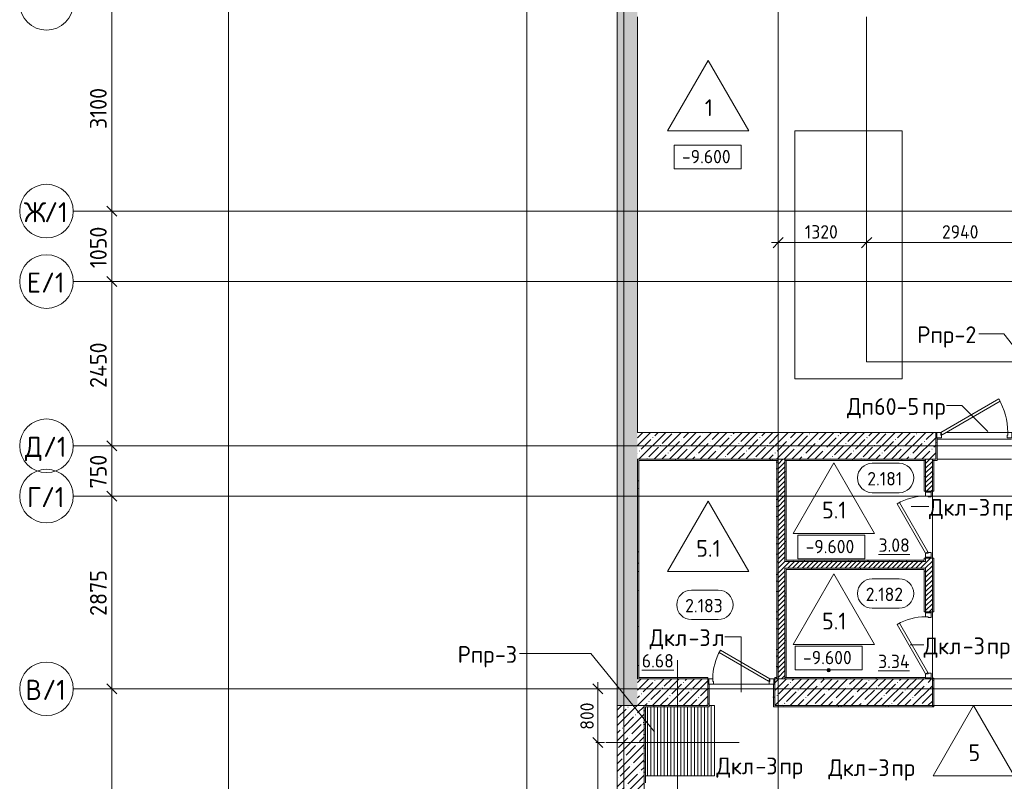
# Model space of a CAD drawing. Header units: millimetres. Extents: x -4136 to 63268, y -10605 to 130973.
# Tile 15 of 47: x -3114 to 11573, y 40096 to 51456. Entities that reach past the tile are written whole.
import ezdxf

# ---------------------------------------------------------------- set-up
doc = ezdxf.new("R2010")
doc.units = ezdxf.units.MM
doc.linetypes.add('4_ Штрихпунктир_ 10 х 2 мм', pattern=[14, 10, -2, 0, -2])
doc.linetypes.add('4_ Штрихпунктир_ 5 х 2 мм', pattern=[9, 5, -2, 0, -2])
for name, color, linetype, lineweight in [('A-ANNO-DIMS', 7, 'Continuous', 5), ('A-ANNO-DIMS-100', 7, 'Continuous', 5), ('A-AREA-IDEN', 7, 'Continuous', 5), ('A-DETL', 7, 'Continuous', 25), ('A-DOOR', 7, 'Continuous', 13), ('A-DOOR-FRAM', 7, 'Continuous', 13), ('A-DOOR-IDEN', 7, 'Continuous', 5), ('A-DOOR-OPNG', 7, 'Continuous', 13), ('A-FLOR', 7, 'Continuous', 13), ('A-FLOR-IDEN', 7, 'Continuous', 5), ('A-WALL', 7, 'Continuous', 13), ('A-WALL-PATT', 7, 'Continuous', 13), ('C-PRKG', 7, 'Continuous', 13), ('G-ANNO-DIMS', 7, 'Continuous', 5), ('I-WALL', 7, 'Continuous', 13), ('M-EQPM', 7, 'Continuous', 13), ('M-EQPM-IDEN', 7, 'Continuous', 5), ('S-GRID', 7, 'Continuous', 5), ('S-GRID-IDEN', 7, 'Continuous', 5)]:
    doc.layers.add(name, color=color, linetype=linetype, lineweight=lineweight)
doc.styles.add('GOST Common_1', font='GOST_Common.ttf', dxfattribs={"height": 300})
doc.styles.add('GOST Common_2', font='GOST_Common.ttf', dxfattribs={"height": 250})
doc.styles.add('GOST Common_3', font='GOST_Common.ttf', dxfattribs={"height": 200})
doc.dimstyles.new('2_5_мм', dxfattribs={"dimscale": 304.8, "dimtxt": 251.428749, "dimasz": 0.492126, "dimexe": 0.492126, "dimexo": 0.492126, "dimgap": 0, "dimtad": 1, "dimdec": 5, "dimrnd": 1e-05, "dimdsep": 46, "dimtxsty": 'GOST Common_2', "dimblk1": 'OBLIQUE', "dimblk2": 'OBLIQUE', "dimsah": 1, "dimcen": 0.09, "dimdle": 0.492126, "dimadec": 5, "dimazin": 2, "dimtfac": 1, "dimtdec": 4, "dimtix": 1, "dimtmove": 0, "dimatfit": 3, "dimfxl": 1, "dimtvp": 1, "dimtolj": 1, "dimtzin": 0, "dimarcsym": 2})
doc.dimstyles.new('2_мм', dxfattribs={"dimscale": 304.8, "dimtxt": 201.142999, "dimasz": 0.492126, "dimexe": 0.328084, "dimexo": 0.492126, "dimgap": 0, "dimtad": 1, "dimdec": 0, "dimdsep": 46, "dimtxsty": 'GOST Common_3', "dimblk1": 'OBLIQUE', "dimblk2": 'OBLIQUE', "dimsah": 1, "dimcen": 0.09, "dimdle": 0.328084, "dimadec": 5, "dimazin": 2, "dimtfac": 1, "dimtdec": 4, "dimtix": 1, "dimtmove": 0, "dimatfit": 3, "dimfxl": 1, "dimtvp": 1, "dimtolj": 1, "dimtzin": 0, "dimarcsym": 2})
doc.dimstyles.new('2_мм_1', dxfattribs={"dimscale": 304.8, "dimtxt": 201.142999, "dimasz": 0.492126, "dimexe": 0.328084, "dimexo": 0.492126, "dimgap": 0, "dimtad": 1, "dimdec": 0, "dimdsep": 46, "dimtxsty": 'GOST Common_3', "dimblk1": 'OBLIQUE', "dimblk2": 'OBLIQUE', "dimsah": 1, "dimcen": 0.09, "dimdle": 0.328084, "dimadec": 5, "dimazin": 2, "dimtfac": 1, "dimtdec": 4, "dimtix": 1, "dimtmove": 1, "dimatfit": 3, "dimfxl": 1, "dimtvp": 1, "dimtolj": 1, "dimtzin": 0, "dimarcsym": 2})
pattern_1 = [(0, (0, 0), (203.2, 50.8), [3.353, -149.047, 3.353, -149.047, -812.8]), (0, (0, 0), (203.2, 50.8), [-304.8, 3.353, -301.447, 3.353, -149.047, -355.6]), (0, (0, 0), (203.2, 50.8), [-762, 3.353, -98.247, 3.353, -250.647]), (120, (76.2, 25.4), (-145.59409, 150.57636), [3.353, -149.047, 3.353, -149.047, -812.8]), (120, (76.2, 25.4), (-145.59409, 150.57636), [-304.8, 3.353, -301.447, 3.353, -149.047, -355.6]), (120, (76.2, 25.4), (-145.59409, 150.57636), [-762, 3.353, -98.247, 3.353, -250.647]), (240, (101.6, 127), (-57.60591, -201.37636), [3.353, -149.047, 3.353, -149.047, -812.8]), (240, (101.6, 127), (-57.60591, -201.37636), [-304.8, 3.353, -301.447, 3.353, -149.047, -355.6]), (240, (101.6, 127), (-57.60591, -201.37636), [-762, 3.353, -98.247, 3.353, -250.647])]
pattern_2 = [(45, (0, 0), (-35.35534, 35.35534), [])]
pattern_3 = [(45, (0, 0), (-114.04925, 114.04925), []), (45, (114.05, 0), (-114.04925, 114.04925), [201.612, -40.322, 3.353, -36.97])]

# ---------------------------------------------------------------- blocks, each defined once
blk = doc.blocks.new('Наметкина 10_РД_АР_П_Отделка_R21_rvt-1--02_Подвал_МП_часть А')
at = {"layer": 'A-WALL-PATT', "lineweight": 5}
h = blk.add_hatch(dxfattribs=at)
h.set_pattern_fill('FP_16', color=256, style=0, pattern_type=2)
h.set_pattern_definition(pattern_1)
h.paths.add_polyline_path([(10550, 44900), (10570, 44900), (10570, 45220), (10550, 45220), (10550, 45201)])
h = blk.add_hatch(dxfattribs=at)
h.set_pattern_fill('FP_16', color=256, style=0, pattern_type=2)
h.set_pattern_definition(pattern_1)
h.paths.add_polyline_path([(8200, 44880), (8200, 44900), (6100, 44900), (6100, 44880), (6263, 44880)])
h = blk.add_hatch(dxfattribs=at)
h.set_pattern_fill('FP_16', color=256, style=0, pattern_type=2)
h.set_pattern_definition(pattern_1)
h.paths.add_polyline_path([(6120, 41625), (6120, 44880), (6100, 44880), (6100, 41625)])
h = blk.add_hatch(dxfattribs=at)
h.set_pattern_fill('FP_16', color=256, style=0, pattern_type=2)
h.set_pattern_definition(pattern_1)
h.paths.add_polyline_path([(8200, 41625), (8200, 44880), (8180, 44880), (8180, 41625)])
h = blk.add_hatch(dxfattribs=at)
h.set_pattern_fill('FP_16', color=256, style=0, pattern_type=2)
h.set_pattern_definition(pattern_1)
h.paths.add_polyline_path([(8300, 44880), (10400, 44880), (10400, 44900), (8300, 44900)])
h = blk.add_hatch(dxfattribs=at)
h.set_pattern_fill('FP_16', color=256, style=0, pattern_type=2)
h.set_pattern_definition(pattern_1)
h.paths.add_polyline_path([(8320, 43375), (8320, 44880), (8300, 44880), (8300, 43375)])
h = blk.add_hatch(dxfattribs=at)
h.set_pattern_fill('FP_16', color=256, style=0, pattern_type=2)
h.set_pattern_definition(pattern_1)
h.paths.add_polyline_path([(10400, 43375), (10400, 43425), (10380, 43425), (10380, 43375)])
h.paths.add_polyline_path([(10380, 44425), (10400, 44425), (10400, 44880), (10380, 44880)])
h = blk.add_hatch(dxfattribs=at)
h.set_pattern_fill('FP_16', color=256, style=0, pattern_type=2)
h.set_pattern_definition(pattern_1)
h.paths.add_polyline_path([(10500, 42625), (10520, 42625), (10520, 43425), (10500, 43425)])
h.paths.add_polyline_path([(10500, 44425), (10520, 44425), (10520, 44880), (10500, 44880)])
h = blk.add_hatch(dxfattribs=at)
h.set_pattern_fill('FP_16', color=256, style=0, pattern_type=2)
h.set_pattern_definition(pattern_1)
h.paths.add_polyline_path([(10380, 43375), (10380, 43395), (8320, 43395), (8320, 43375), (9703, 43375)])
h = blk.add_hatch(dxfattribs=at)
h.set_pattern_fill('FP_16', color=256, style=0, pattern_type=2)
h.set_pattern_definition(pattern_1)
h.paths.add_polyline_path([(8300, 41645), (8320, 41645), (8320, 43275), (8300, 43275), (8300, 42144)])
h = blk.add_hatch(dxfattribs=at)
h.set_pattern_fill('FP_16', color=256, style=0, pattern_type=2)
h.set_pattern_definition(pattern_1)
h.paths.add_polyline_path([(10380, 43255), (10400, 43255), (10400, 43275), (8320, 43275), (8320, 43255), (9703, 43255)])
h = blk.add_hatch(dxfattribs=at)
h.set_pattern_fill('FP_16', color=256, style=0, pattern_type=2)
h.set_pattern_definition(pattern_1)
h.paths.add_polyline_path([(10400, 42625), (10400, 43255), (10380, 43255), (10380, 42625)])
h = blk.add_hatch(dxfattribs=at)
h.set_pattern_fill('FP_16', color=256, style=0, pattern_type=2)
h.set_pattern_definition(pattern_1)
h.paths.add_polyline_path([(7150, 41625), (7150, 41645), (6120, 41645), (6120, 41625), (6263, 41625)])
h = blk.add_hatch(dxfattribs=at)
h.set_pattern_fill('FP_16', color=256, style=0, pattern_type=2)
h.set_pattern_definition(pattern_1)
h.paths.add_polyline_path([(9703, 41625), (10400, 41625), (10400, 41645), (8300, 41645), (8300, 41625)])
h.paths.add_polyline_path([(8180, 41625), (8180, 41645), (8150, 41645), (8150, 41625)])
h = blk.add_hatch(dxfattribs=at)
h.set_pattern_fill('FP_16', color=256, style=0, pattern_type=2)
h.set_pattern_definition(pattern_1)
h.paths.add_polyline_path([(10520, 41205), (10520, 41635), (10500, 41635), (10500, 41205)])
h = blk.add_hatch(dxfattribs=at)
h.set_pattern_fill('FP_16', color=256, style=0, pattern_type=2)
h.set_pattern_definition(pattern_1)
h.paths.add_polyline_path([(7150, 41225), (7170, 41225), (7170, 41545), (7150, 41545), (7150, 41535)])
h = blk.add_hatch(dxfattribs=at)
h.set_pattern_fill('FP_16', color=256, style=0, pattern_type=2)
h.set_pattern_definition(pattern_1)
h.paths.add_polyline_path([(8135, 41225), (8150, 41225), (8150, 41545), (8130, 41545), (8130, 41225)])
h = blk.add_hatch(dxfattribs=at)
h.set_pattern_fill('FP_16', color=256, style=0, pattern_type=2)
h.set_pattern_definition(pattern_1)
h.paths.add_polyline_path([(10500, 41205), (10500, 41225), (8130, 41225), (8130, 41205), (9703, 41205)])
h.paths.add_polyline_path([(6220, 41205), (7170, 41205), (7170, 41225), (6200, 41225), (6200, 41205)])
h = blk.add_hatch(dxfattribs=at)
h.set_pattern_fill('FP_16', color=256, style=0, pattern_type=2)
h.set_pattern_definition(pattern_1)
h.paths.add_polyline_path([(6220, 40075), (6220, 41205), (6200, 41205), (6200, 40075)])
at = {"layer": 'A-WALL'}
for p, q in [((10550, 45220), (10550, 44900)), ((10565, 45220), (10550, 45220)), ((10570, 44900), (10570, 45220)), ((8200, 44900), (6100, 44900)), ((6100, 44900), (6100, 44880)), ((6100, 44880), (6100, 41625)), ((6120, 44880), (8200, 44880)), ((6120, 41645), (6120, 44880)), ((8200, 44880), (8180, 44880)), ((8180, 44880), (8180, 41645)), ((8200, 44880), (8200, 44900)), ((8200, 41625), (8200, 44880)), ((10400, 44900), (8300, 44900)), ((8300, 44900), (8300, 44880)), ((8300, 44880), (8300, 43375)), ((8320, 44880), (8300, 44880)), ((8300, 44880), (10400, 44880)), ((8320, 43395), (8320, 44880)), ((10400, 44880), (10380, 44880)), ((10380, 44880), (10380, 44425)), ((10400, 44880), (10400, 44900)), ((10400, 44425), (10400, 44880)), ((10550, 44900), (10500, 44900)), ((10500, 44900), (10500, 44880)), ((10500, 44880), (10500, 44425)), ((10520, 44880), (10500, 44880)), ((10500, 44880), (10570, 44880)), ((10520, 44425), (10520, 44880)), ((10570, 44880), (10570, 44900)), ((10380, 44425), (10400, 44425)), ((10500, 44425), (10520, 44425)), ((8300, 43375), (8320, 43375)), ((10380, 43395), (8320, 43395)), ((8320, 43375), (10380, 43375)), ((10400, 43425), (10380, 43425)), ((10380, 43425), (10380, 43395)), ((10380, 43375), (10400, 43375)), ((10400, 43375), (10400, 43425)), ((10500, 43425), (10500, 42625)), ((10520, 43425), (10500, 43425)), ((10520, 42625), (10520, 43425)), ((8300, 43275), (8300, 41645)), ((8320, 43275), (8300, 43275)), ((10400, 43275), (8320, 43275)), ((8320, 43255), (10380, 43255)), ((8320, 41645), (8320, 43255)), ((10380, 43255), (10380, 42625)), ((10400, 43255), (10400, 43275)), ((10400, 42625), (10400, 43255)), ((10380, 42625), (10400, 42625)), ((10500, 42625), (10520, 42625)), ((6100, 41625), (6120, 41625)), ((7150, 41645), (6120, 41645)), ((6120, 41625), (7150, 41625)), ((7150, 41625), (7150, 41645)), ((8180, 41645), (8150, 41645)), ((8150, 41645), (8150, 41625)), ((8150, 41625), (8180, 41625)), ((8180, 41625), (8200, 41625)), ((8300, 41645), (8320, 41645)), ((10400, 41645), (8300, 41645)), ((8300, 41645), (8300, 41625)), ((8300, 41625), (10400, 41625)), ((10400, 41625), (10400, 41640)), ((10500, 41635), (10500, 41205)), ((10520, 41635), (10500, 41635)), ((10520, 41205), (10520, 41635)), ((7150, 41545), (7150, 41225)), ((7165, 41545), (7150, 41545)), ((7170, 41225), (7170, 41545)), ((8130, 41545), (8130, 41225)), ((8150, 41545), (8135, 41545)), ((8150, 41225), (8150, 41545)), ((7150, 41225), (6200, 41225)), ((6200, 41225), (6200, 41205)), ((6200, 41205), (6200, 40075)), ((6220, 40075), (6220, 41205)), ((6220, 41205), (7170, 41205)), ((7170, 41205), (7170, 41225)), ((8130, 41225), (8130, 41205)), ((8130, 41205), (10500, 41205)), ((10500, 41225), (8150, 41225)), ((10500, 41205), (10500, 41225)), ((10500, 41205), (10520, 41205))]:
    blk.add_line(p, q, dxfattribs=at)
at = {"layer": 'A-WALL', "lineweight": 25}
blk.add_line((8180, 41625), (8180, 41645), dxfattribs=at)
blk = doc.blocks.new('АР_Дверь однопольная - 1000х2100h_850__Кладовая-4627048--02_Подвал_МП_часть А')
at = {"layer": 'A-DOOR'}
for p, q in [((311, 475), (-425, 50)), ((331, 440), (311, 475)), ((-405, 15), (331, 440)), ((-425, 50), (-405, 15))]:
    blk.add_line(p, q, dxfattribs=at)
at = {"layer": 'A-DOOR', "lineweight": 5}
blk.add_arc((-425, 50), 850, 360, 30, dxfattribs=at)
at = {"layer": 'A-DOOR-FRAM'}
for p, q in [((-485, 50), (-500, 50)), ((-425, 50), (-485, 50)), ((-485, 50), (-485, -30)), ((-425, 10), (-425, 50)), ((-415, 10), (-425, 10)), ((-415, -30), (-415, 10)), ((425, 10), (415, 10)), ((415, 10), (415, -30)), ((485, 50), (425, 50)), ((425, 50), (425, 10)), ((485, -30), (485, 50)), ((485, 50), (500, 50)), ((-485, -30), (-500, -30)), ((-485, -30), (-415, -30)), ((415, -30), (485, -30)), ((485, -30), (500, -30))]:
    blk.add_line(p, q, dxfattribs=at)
blk = doc.blocks.new('АР_Дверь однопольная - 1000х2100h_850__Кладовая-4711757--02_Подвал_МП_часть А')
at = {"layer": 'A-DOOR'}
for p, q in [((311, 475), (-425, 50)), ((331, 440), (311, 475)), ((-405, 15), (331, 440)), ((-425, 50), (-405, 15))]:
    blk.add_line(p, q, dxfattribs=at)
at = {"layer": 'A-DOOR', "lineweight": 5}
blk.add_arc((-425, 50), 850, 360, 30, dxfattribs=at)
at = {"layer": 'A-DOOR-FRAM'}
for p, q in [((-485, 50), (-500, 50)), ((-425, 50), (-485, 50)), ((-485, 50), (-485, -30)), ((-425, 10), (-425, 50)), ((-415, 10), (-425, 10)), ((-415, -30), (-415, 10)), ((425, 10), (415, 10)), ((415, 10), (415, -30)), ((485, 50), (425, 50)), ((425, 50), (425, 10)), ((485, -30), (485, 50)), ((485, 50), (500, 50)), ((-485, -30), (-500, -30)), ((-485, -30), (-415, -30)), ((415, -30), (485, -30)), ((485, -30), (500, -30))]:
    blk.add_line(p, q, dxfattribs=at)
blk = doc.blocks.new('КР-Проем - Настраиваемый-1819065--02_Подвал_МП_часть А')
at = {"layer": 'A-DOOR-OPNG'}
for p, q in [((-625, 200), (625, 200)), ((-625, -200), (625, -200))]:
    blk.add_line(p, q, dxfattribs=at)
blk = doc.blocks.new('АР_Машиноместо - 4900x2400_М__5300х2500_-V14--02_Подвал_МП_часть А')
at = {"layer": 'C-PRKG'}
for p, q in [((450, -800), (450, -4500)), ((450, -800), (2050, -800)), ((2050, -800), (2050, -4500)), ((450, -4500), (2050, -4500))]:
    blk.add_line(p, q, dxfattribs=at)
blk = doc.blocks.new('АР_Приямок - ПР-3_1050х1050 х50-2656928--02_Подвал_МП_часть А')
at = {"layer": 'M-EQPM', "lineweight": 5}
h = blk.add_hatch(dxfattribs=at)
h.set_pattern_fill('FP_13', color=256, style=0, pattern_type=2)
h.set_pattern_definition([(90, (0, 0), (-50, 3e-15), [])])
h.paths.add_polyline_path([(950, -525), (1050, -525), (1050, 525), (970, 525), (970, 505), (20, 505), (20, -525), (63, -525)])
at = {"layer": 'M-EQPM'}
for p, q in [((970, 525), (1050, 525)), ((1050, 525), (1050, -525)), ((1050, -525), (20, -525))]:
    blk.add_line(p, q, dxfattribs=at)
blk = doc.blocks.new('АР_Дверь однопольная - 1000х2100h_850__Кладовая-4711541--02_Подвал_МП_часть А')
at = {"layer": 'A-DOOR'}
for p, q in [((-311, 625), (-331, 590)), ((-331, 590), (405, 165)), ((425, 200), (-311, 625)), ((405, 165), (425, 200))]:
    blk.add_line(p, q, dxfattribs=at)
at = {"layer": 'A-DOOR', "lineweight": 5}
blk.add_arc((425, 200), 850, 150, 180, dxfattribs=at)
at = {"layer": 'A-DOOR-FRAM'}
for p, q in [((-485, 200), (-500, 200)), ((-425, 200), (-485, 200)), ((-485, 200), (-485, 120)), ((-425, 160), (-425, 200)), ((-415, 160), (-425, 160)), ((-415, 120), (-415, 160)), ((425, 160), (415, 160)), ((415, 160), (415, 120)), ((485, 200), (425, 200)), ((425, 200), (425, 160)), ((485, 120), (485, 200)), ((485, 200), (500, 200)), ((-485, 120), (-500, 120)), ((-485, 120), (-415, 120)), ((415, 120), (485, 120)), ((485, 120), (500, 120))]:
    blk.add_line(p, q, dxfattribs=at)
blk = doc.blocks.new('АР_Дверь однопольная - 1150х2100h_кл_ коридор-3157421--02_Подвал_МП_часть А')
at = {"layer": 'A-DOOR'}
for p, q in [((366, 700), (-500, 200)), ((-480, 165), (386, 665)), ((386, 665), (366, 700)), ((-500, 200), (-480, 165))]:
    blk.add_line(p, q, dxfattribs=at)
at = {"layer": 'A-DOOR', "lineweight": 5}
blk.add_arc((-500, 200), 1000, 360, 30, dxfattribs=at)
at = {"layer": 'A-DOOR-FRAM'}
for p, q in [((-560, 200), (-575, 200)), ((-500, 200), (-560, 200)), ((-560, 200), (-560, 120)), ((-500, 160), (-500, 200)), ((-490, 160), (-500, 160)), ((-490, 120), (-490, 160)), ((500, 160), (490, 160)), ((490, 160), (490, 120)), ((560, 200), (500, 200)), ((500, 200), (500, 160)), ((560, 120), (560, 200)), ((560, 200), (575, 200)), ((-560, 120), (-575, 120)), ((-560, 120), (-490, 120)), ((490, 120), (560, 120)), ((560, 120), (575, 120))]:
    blk.add_line(p, q, dxfattribs=at)
blk = doc.blocks.new('Ось сетки - 8_0 мм-31302--02_Подвал_МП_часть А')
at = {"layer": 'S-GRID-IDEN'}
blk.add_circle((0, 0), 4, dxfattribs=at)
blk = doc.blocks.new('Марка помещения _Номер_ - 2 мм-68851--02_Подвал_МП_часть А')
at = {"layer": 'A-AREA-IDEN'}
for p, q in [((-2.03, 2.21), (1.97, 2.21)), ((-2.03, -2.19), (1.97, -2.19))]:
    blk.add_line(p, q, dxfattribs=at)
for centre, start, end in [((-2.03, 0.01), 90, 270), ((1.97, 0.01), 270, 90)]:
    blk.add_arc(centre, 2.2, start, end, dxfattribs=at)
blk = doc.blocks.new('DIMBLOCK15--02_Подвал_МП_часть А')
at = {"layer": 'A-ANNO-DIMS-100'}
for p, q in [((8200, 48086), (8200, 48230)), ((9520, 48086), (9520, 48230)), ((8100, 48130), (9520, 48130)), ((8200, 48130), (8200, 48086)), ((9520, 48130), (9520, 48086))]:
    blk.add_line(p, q, dxfattribs=at)
at = {"layer": 'A-ANNO-DIMS-100', "lineweight": 25}
for p, q in [((8200, 48130), (8275, 48205)), ((9520, 48130), (9595, 48205)), ((8200, 48130), (8125, 48055)), ((9520, 48130), (9445, 48055))]:
    blk.add_line(p, q, dxfattribs=at)
at = {"layer": 'A-ANNO-DIMS-100', "color": 0, "insert": (8599, 48391), "char_height": 200, "width": 625.93, "attachment_point": 1, "line_spacing_factor": 1.022761, "style": 'GOST Common_3'}
blk.add_mtext('1320', dxfattribs=at)
blk = doc.blocks.new('_Oblique')
at = {"color": 0, "linetype": 'ByBlock', "lineweight": -2}
blk.add_line((-0.5, -0.5), (0.5, 0.5), dxfattribs=at)
blk = doc.blocks.new('DIMBLOCK16--02_Подвал_МП_часть А')
at = {"layer": 'A-ANNO-DIMS-100'}
for p, q in [((9520, 48086), (9520, 48230)), ((12460, 48086), (12460, 48230)), ((9520, 48130), (12460, 48130)), ((9520, 48130), (9520, 48086)), ((10643, 48130), (11323, 48130)), ((11323, 48130), (10990, 48130)), ((12460, 48130), (12460, 48086))]:
    blk.add_line(p, q, dxfattribs=at)
at = {"layer": 'A-ANNO-DIMS-100', "lineweight": 25}
for p, q in [((9520, 48130), (9595, 48205)), ((12460, 48130), (12535, 48205)), ((9520, 48130), (9445, 48055)), ((12460, 48130), (12385, 48055))]:
    blk.add_line(p, q, dxfattribs=at)
at = {"layer": 'A-ANNO-DIMS-100', "color": 0, "insert": (10643, 48391), "char_height": 200, "width": 695.48, "attachment_point": 1, "line_spacing_factor": 1.022761, "style": 'GOST Common_3'}
blk.add_mtext('2940', dxfattribs=at)
blk = doc.blocks.new('DIMBLOCK88--02_Подвал_МП_часть А')
at = {"layer": 'A-ANNO-DIMS-100'}
for p, q in [((-1695, 41475), (-1889, 41475)), ((-1739, 37500), (-1739, 41475)), ((-1739, 41475), (-1695, 41475)), ((-1695, 37500), (-1889, 37500)), ((-1739, 37500), (-1695, 37500))]:
    blk.add_line(p, q, dxfattribs=at)
at = {"layer": 'A-ANNO-DIMS-100', "lineweight": 25}
for p, q in [((-1739, 41475), (-1814, 41550)), ((-1739, 41475), (-1664, 41400)), ((-1739, 37500), (-1814, 37575)), ((-1739, 37500), (-1664, 37425))]:
    blk.add_line(p, q, dxfattribs=at)
at = {"layer": 'A-ANNO-DIMS-100', "color": 0, "insert": (-2066, 39138), "char_height": 250, "width": 838.66, "attachment_point": 1, "rotation": 90, "line_spacing_factor": 1.022761, "style": 'GOST Common_2'}
blk.add_mtext('3975', dxfattribs=at)
blk = doc.blocks.new('DIMBLOCK89--02_Подвал_МП_часть А')
at = {"layer": 'A-ANNO-DIMS-100', "lineweight": 25}
for p, q in [((-1739, 44350), (-1814, 44425)), ((-1739, 44350), (-1664, 44275)), ((-1739, 41475), (-1814, 41550)), ((-1739, 41475), (-1664, 41400))]:
    blk.add_line(p, q, dxfattribs=at)
at = {"layer": 'A-ANNO-DIMS-100'}
for p, q in [((-1695, 44350), (-1889, 44350)), ((-1739, 41475), (-1739, 44350)), ((-1739, 44350), (-1695, 44350)), ((-1695, 41475), (-1889, 41475)), ((-1739, 41475), (-1695, 41475))]:
    blk.add_line(p, q, dxfattribs=at)
at = {"layer": 'A-ANNO-DIMS-100', "color": 0, "insert": (-2066, 42563), "char_height": 250, "width": 838.66, "attachment_point": 1, "rotation": 90, "line_spacing_factor": 1.022761, "style": 'GOST Common_2'}
blk.add_mtext('2875', dxfattribs=at)
blk = doc.blocks.new('DIMBLOCK90--02_Подвал_МП_часть А')
at = {"layer": 'A-ANNO-DIMS-100'}
for p, q in [((-1695, 45100), (-1889, 45100)), ((-1739, 44350), (-1739, 45100)), ((-1739, 45100), (-1695, 45100)), ((-1695, 44350), (-1889, 44350)), ((-1739, 44350), (-1695, 44350))]:
    blk.add_line(p, q, dxfattribs=at)
at = {"layer": 'A-ANNO-DIMS-100', "lineweight": 25}
for p, q in [((-1739, 45100), (-1814, 45175)), ((-1739, 45100), (-1664, 45025)), ((-1739, 44350), (-1814, 44425)), ((-1739, 44350), (-1664, 44275))]:
    blk.add_line(p, q, dxfattribs=at)
at = {"layer": 'A-ANNO-DIMS-100', "color": 0, "insert": (-2066, 44463), "char_height": 250, "width": 629, "attachment_point": 1, "rotation": 90, "line_spacing_factor": 1.022761, "style": 'GOST Common_2'}
blk.add_mtext('750', dxfattribs=at)
blk = doc.blocks.new('DIMBLOCK91--02_Подвал_МП_часть А')
at = {"layer": 'A-ANNO-DIMS-100', "lineweight": 25}
for p, q in [((-1739, 47550), (-1814, 47625)), ((-1739, 47550), (-1664, 47475)), ((-1739, 45100), (-1814, 45175)), ((-1739, 45100), (-1664, 45025))]:
    blk.add_line(p, q, dxfattribs=at)
at = {"layer": 'A-ANNO-DIMS-100'}
for p, q in [((-1695, 47550), (-1889, 47550)), ((-1739, 45100), (-1739, 47550)), ((-1739, 47550), (-1695, 47550)), ((-1695, 45100), (-1889, 45100)), ((-1739, 45100), (-1695, 45100))]:
    blk.add_line(p, q, dxfattribs=at)
at = {"layer": 'A-ANNO-DIMS-100', "color": 0, "insert": (-2066, 45963), "char_height": 250, "width": 869.35, "attachment_point": 1, "rotation": 90, "line_spacing_factor": 1.022761, "style": 'GOST Common_2'}
blk.add_mtext('2450', dxfattribs=at)
blk = doc.blocks.new('DIMBLOCK92--02_Подвал_МП_часть А')
at = {"layer": 'A-ANNO-DIMS-100', "lineweight": 25}
for p, q in [((-1739, 48600), (-1814, 48675)), ((-1739, 48600), (-1664, 48525)), ((-1739, 47550), (-1814, 47625)), ((-1739, 47550), (-1664, 47475))]:
    blk.add_line(p, q, dxfattribs=at)
at = {"layer": 'A-ANNO-DIMS-100'}
for p, q in [((-1695, 48600), (-1889, 48600)), ((-1739, 47550), (-1739, 48600)), ((-1739, 48600), (-1695, 48600)), ((-1695, 47550), (-1889, 47550)), ((-1739, 47550), (-1695, 47550))]:
    blk.add_line(p, q, dxfattribs=at)
at = {"layer": 'A-ANNO-DIMS-100', "color": 0, "insert": (-2066, 47749), "char_height": 250, "width": 782.41, "attachment_point": 1, "rotation": 90, "line_spacing_factor": 1.022761, "style": 'GOST Common_2'}
blk.add_mtext('1050', dxfattribs=at)
blk = doc.blocks.new('DIMBLOCK93--02_Подвал_МП_часть А')
at = {"layer": 'A-ANNO-DIMS-100'}
for p, q in [((-1695, 51700), (-1889, 51700)), ((-1739, 48600), (-1739, 51700)), ((-1739, 51700), (-1695, 51700)), ((-1695, 48600), (-1889, 48600)), ((-1739, 48600), (-1695, 48600))]:
    blk.add_line(p, q, dxfattribs=at)
at = {"layer": 'A-ANNO-DIMS-100', "lineweight": 25}
for p, q in [((-1739, 51700), (-1814, 51775)), ((-1739, 51700), (-1664, 51625)), ((-1739, 48600), (-1814, 48675)), ((-1739, 48600), (-1664, 48525))]:
    blk.add_line(p, q, dxfattribs=at)
at = {"layer": 'A-ANNO-DIMS-100', "color": 0, "insert": (-2066, 49824), "char_height": 250, "width": 782.41, "attachment_point": 1, "rotation": 90, "line_spacing_factor": 1.022761, "style": 'GOST Common_2'}
blk.add_mtext('3100', dxfattribs=at)
blk = doc.blocks.new('DIMBLOCK149--02_Подвал_МП_часть А')
at = {"layer": 'A-ANNO-DIMS-100', "lineweight": 25}
for p, q in [((5510, 40675), (5435, 40750)), ((5510, 40675), (5585, 40600)), ((5510, 37500), (5435, 37575)), ((5510, 37500), (5585, 37425))]:
    blk.add_line(p, q, dxfattribs=at)
at = {"layer": 'A-ANNO-DIMS-100'}
for p, q in [((5480, 40675), (5610, 40675)), ((5510, 40675), (5480, 40675)), ((5510, 37400), (5510, 40675)), ((5554, 37500), (5410, 37500)), ((5510, 37500), (5554, 37500))]:
    blk.add_line(p, q, dxfattribs=at)
at = {"layer": 'A-ANNO-DIMS-100', "color": 0, "insert": (5249, 38827), "char_height": 200, "width": 625.93, "attachment_point": 1, "rotation": 90, "line_spacing_factor": 1.022761, "style": 'GOST Common_3'}
blk.add_mtext('3175', dxfattribs=at)
blk = doc.blocks.new('DIMBLOCK150--02_Подвал_МП_часть А')
at = {"layer": 'A-ANNO-DIMS-100'}
for p, q in [((5510, 40675), (5510, 41575)), ((5554, 41475), (5410, 41475)), ((5510, 41475), (5554, 41475)), ((5480, 40675), (5610, 40675)), ((5510, 40675), (5480, 40675))]:
    blk.add_line(p, q, dxfattribs=at)
at = {"layer": 'A-ANNO-DIMS-100', "lineweight": 25}
for p, q in [((5510, 41475), (5435, 41550)), ((5510, 41475), (5585, 41400)), ((5510, 40675), (5435, 40750)), ((5510, 40675), (5585, 40600))]:
    blk.add_line(p, q, dxfattribs=at)
at = {"layer": 'A-ANNO-DIMS-100', "color": 0, "insert": (5249, 40865), "char_height": 200, "width": 503.2, "attachment_point": 1, "rotation": 90, "line_spacing_factor": 1.022761, "style": 'GOST Common_3'}
blk.add_mtext('800', dxfattribs=at)
blk = doc.blocks.new('Марка полов - Марка полов-4106608--02_Подвал_МП_часть А')
at = {"layer": 'A-FLOR-IDEN'}
for p, q in [((0, 7), (-6.06, -3.5)), ((6.06, -3.5), (0, 7)), ((-6.06, -3.5), (6.06, -3.5))]:
    blk.add_line(p, q, dxfattribs=at)
blk = doc.blocks.new('Высотные отметки - Frame_2-749557--02_Подвал_МП_часть А')
at = {"layer": 'G-ANNO-DIMS'}
for p, q in [((-5, 3.5), (-5, 0)), ((5, 3.5), (-5, 3.5)), ((5, 0), (5, 3.5)), ((-5, 0), (5, 0))]:
    blk.add_line(p, q, dxfattribs=at)

msp = doc.modelspace()

# ---------------------------------------------------------------- hatches: boundary and pattern name
at = {"layer": 'A-WALL-PATT', "lineweight": 5}
h = msp.add_hatch(dxfattribs=at)
h.set_pattern_fill('FP_3', color=256, style=0, pattern_type=2)
h.set_pattern_definition(pattern_3)
h.paths.add_polyline_path([(5800, 41224.999998), (6100, 41224.999998), (6100, 81000), (5800, 81000), (5800, 45200.838298)])
h = msp.add_hatch(dxfattribs=at)
h.set_pattern_fill('FP_3', color=256, style=0, pattern_type=2)
h.set_pattern_definition(pattern_3)
h.paths.add_polyline_path([(16150, 44900), (16150, 45300), (11700, 45300), (11700, 44900), (13143.967728, 44900)])
h.paths.add_polyline_path([(10550, 44900), (10550, 45300), (6100, 45300), (6100, 44900), (9703.259158, 44900)])
h = msp.add_hatch(dxfattribs=at)
h.set_pattern_fill('FP_2', color=256, style=0, pattern_type=2)
h.set_pattern_definition(pattern_2)
h.paths.add_polyline_path([(8300, 41624.999998), (8300, 44900), (8200, 44900), (8200, 41624.999998)])
h = msp.add_hatch(dxfattribs=at)
h.set_pattern_fill('FP_2', color=256, style=0, pattern_type=2)
h.set_pattern_definition(pattern_2)
h.paths.add_polyline_path([(10500, 42624.999998), (10500, 43425), (10400, 43425), (10400, 42624.999998)])
h.paths.add_polyline_path([(10400, 44425), (10500, 44425), (10500, 44900), (10400, 44900)])
h = msp.add_hatch(dxfattribs=at)
h.set_pattern_fill('FP_2', color=256, style=0, pattern_type=2)
h.set_pattern_definition(pattern_2)
h.paths.add_polyline_path([(10400, 43275), (10400, 43375), (8300, 43375), (8300, 43275), (9703.259158, 43275)])
h = msp.add_hatch(dxfattribs=at)
h.set_pattern_fill('FP_3', color=256, style=0, pattern_type=2)
h.set_pattern_definition(pattern_3)
h.paths.add_polyline_path([(10500, 41224.999998), (10500, 41624.999998), (8150, 41624.999998), (8150, 41224.999998), (9703.259158, 41224.999998)])
h.paths.add_polyline_path([(6100, 41224.999998), (7150, 41224.999998), (7150, 41624.999998), (6100, 41624.999998)])
h = msp.add_hatch(dxfattribs=at)
h.set_pattern_fill('FP_3', color=256, style=0, pattern_type=2)
h.set_pattern_definition(pattern_3)
h.paths.add_polyline_path([(5800, 33700), (6200, 33700), (6200, 41224.999998), (5800, 41224.999998), (5800, 39086.173546)])
at = {"layer": 'G-ANNO-DIMS'}
h = msp.add_hatch(color=256, dxfattribs=at)
edge = h.paths.add_edge_path()
edge.add_arc((8953.445577, 41753.19049), 25, 0, 360)

# ---------------------------------------------------------------- linework, layer by layer
at = {"layer": 'A-DETL', "linetype": '4_ Штрихпунктир_ 5 х 2 мм', "lineweight": 5}
for p, q in [((6700, 39724.999998), (6700, 41904.999998)), ((7619.496096, 40674.999998), (5630, 40674.999998))]:
    msp.add_line(p, q, dxfattribs=at)
at = {"layer": 'A-DOOR-IDEN'}
for p, q in [((10940.948541, 45699.945363), (10709.082817, 45699.945363)), ((11326.951548, 45313.942357), (10940.948541, 45699.945363)), ((10185.438709, 44195.111074), (10450.094655, 44195.111074)), ((7650, 42252.323337), (7406.23596, 42252.323337)), ((7650, 41424.999998), (7650, 42252.323337)), ((10171.210696, 42129.402201), (10371.459868, 42129.402201))]:
    msp.add_line(p, q, dxfattribs=at)
at = {"layer": 'A-FLOR'}
for p, q in [((9520, 46350), (9520, 51500)), ((9520, 46350), (15400, 46350)), ((10565, 45300), (10550, 45300)), ((11680, 45200), (10570, 45200)), ((10500, 44425), (10500, 43425)), ((10500, 42624.999998), (10500, 41634.999998)), ((8065, 41544.999998), (7235, 41544.999998)), ((7170, 41224.999998), (7250, 41224.999998)), ((7250, 41224.999998), (7250, 40174.999998)), ((7250, 40174.999998), (6220, 40174.999998))]:
    msp.add_line(p, q, dxfattribs=at)
at = {"layer": 'A-WALL'}
for p, q in [((5800, 80600), (5800, 33300)), ((6100, 45300), (6100, 51500)), ((10550, 45300), (6100, 45300)), ((10550, 44900), (10550, 45300)), ((10705, 45300), (11625, 45300)), ((6100, 41624.999998), (6100, 44900)), ((6100, 44900), (10550, 44900)), ((11680, 44900), (10570, 44900)), ((7150, 41624.999998), (6100, 41624.999998)), ((7150, 41224.999998), (7150, 41624.999998)), ((10500, 41624.999998), (8150, 41624.999998)), ((8150, 41624.999998), (8150, 41224.999998)), ((10500, 41224.999998), (10500, 41624.999998)), ((7150, 41224.999998), (5800, 41224.999998)), ((6200, 37700), (6200, 41224.999998)), ((8150, 41224.999998), (10500, 41224.999998))]:
    msp.add_line(p, q, dxfattribs=at)
at = {"layer": 'G-ANNO-DIMS'}
msp.add_line((8953.445577, 41753.19049), (8953.445577, 41760.366945), dxfattribs=at)
msp.add_circle((8953.445577, 41753.19049), 25, dxfattribs=at)
at = {"layer": 'I-WALL'}
for p, q in [((8200, 44900), (8200, 41624.999998)), ((8300, 43375), (8300, 44900)), ((10400, 44900), (10400, 44425)), ((10500, 44425), (10500, 44900)), ((10400, 44425), (10500, 44425)), ((10400, 43375), (8300, 43375)), ((10400, 43425), (10400, 43375)), ((10500, 43425), (10400, 43425)), ((10500, 42624.999998), (10500, 43425)), ((8300, 43275), (10400, 43275)), ((8300, 41624.999998), (8300, 43275)), ((10400, 43275), (10400, 42624.999998)), ((10400, 42624.999998), (10500, 42624.999998))]:
    msp.add_line(p, q, dxfattribs=at)
at = {"layer": 'M-EQPM-IDEN'}
for p, q in [((11566.947528, 46770.874166), (11195.385055, 46770.874166)), ((12468.059715, 45618.490312), (11566.947528, 46770.874166)), ((5407.674827, 42001.754977), (4339.757956, 42001.754977)), ((6357.662228, 40835.563547), (5407.674827, 42001.754977))]:
    msp.add_line(p, q, dxfattribs=at)
at = {"layer": 'S-GRID', "linetype": '4_ Штрихпунктир_ 10 х 2 мм'}
for p, q in [((8200, 32645.395721), (8200, 130172.500019)), ((0, 30441.966891), (0, 128906.889941)), ((8200, 30488.666569), (8200, 128358.394616)), ((5900, 31375.395721), (5900, 100620.828093)), ((4450, 31375.395721), (4450, 98600)), ((38983.503377, 48600), (-2313.623038, 48600)), ((38983.503377, 47550), (-2313.623038, 47550)), ((38983.503377, 45100), (-2313.623038, 45100)), ((38983.503377, 44350), (-2313.623038, 44350)), ((38983.503377, 41475), (-2313.623038, 41475))]:
    msp.add_line(p, q, dxfattribs=at)

# ---------------------------------------------------------------- block references
at = {"lineweight": 5}
msp.add_blockref('Наметкина 10_РД_АР_П_Отделка_R21_rvt-1--02_Подвал_МП_часть А', (0, 0), dxfattribs=at)
at = {"layer": 'A-AREA-IDEN', "xscale": 99.99999999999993, "yscale": 99.99999999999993, "zscale": 99.99999999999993}
for p in [(9806.685301, 44619.685389), (9806.685301, 42895.217177), (7110.12673, 42726.939235)]:
    msp.add_blockref('Марка помещения _Номер_ - 2 мм-68851--02_Подвал_МП_часть А', p, dxfattribs=at)
at = {"layer": 'A-DOOR'}
for name, p in [('АР_Дверь однопольная - 1150х2100h_кл_ коридор-3157421--02_Подвал_МП_часть А', (11125, 45100)), ('АР_Дверь однопольная - 1000х2100h_850__Кладовая-4711541--02_Подвал_МП_часть А', (7650, 41424.999998)), ('КР-Проем - Настраиваемый-1819065--02_Подвал_МП_часть А', (11125, 41424.999998))]:
    msp.add_blockref(name, p, dxfattribs=at)
at = {"layer": 'A-DOOR', "rotation": 90}
for name, p in [('АР_Дверь однопольная - 1000х2100h_850__Кладовая-4627048--02_Подвал_МП_часть А', (10450, 43925)), ('АР_Дверь однопольная - 1000х2100h_850__Кладовая-4711757--02_Подвал_МП_часть А', (10450, 42124.999998))]:
    msp.add_blockref(name, p, dxfattribs=at)
at = {"layer": 'A-FLOR-IDEN', "xscale": 99.99999999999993, "yscale": 99.99999999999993, "zscale": 99.99999999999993}
for p in [(7157.353673, 50146.022453), (9031.323812, 44143.958546), (7154.723987, 43572.499999), (9031.323812, 42488.33658), (11115.960674, 40525)]:
    msp.add_blockref('Марка полов - Марка полов-4106608--02_Подвал_МП_часть А', p, dxfattribs=at)
at = {"layer": 'C-PRKG'}
msp.add_blockref('АР_Машиноместо - 4900x2400_М__5300х2500_-V14--02_Подвал_МП_часть А', (8000, 50600), dxfattribs=at)
at = {"layer": 'G-ANNO-DIMS', "xscale": 99.99999999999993, "yscale": 99.99999999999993, "zscale": 99.99999999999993}
for p in [(7147.046889, 49232.481789), (8991.317383, 43415.832236), (8953.445577, 41760.366945)]:
    msp.add_blockref('Высотные отметки - Frame_2-749557--02_Подвал_МП_часть А', p, dxfattribs=at)
at = {"layer": 'M-EQPM'}
msp.add_blockref('АР_Приямок - ПР-3_1050х1050 х50-2656928--02_Подвал_МП_часть А', (6200, 40699.999998), dxfattribs=at)
at = {"layer": 'S-GRID-IDEN', "xscale": 99.99999999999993, "yscale": 99.99999999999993, "zscale": 99.99999999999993, "rotation": 89.99999999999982}
for p in [(-2713.623038, 51700), (-2713.623038, 48600), (-2713.623038, 47550), (-2713.623038, 45100), (-2713.623038, 44350), (-2713.623038, 41475)]:
    msp.add_blockref('Ось сетки - 8_0 мм-31302--02_Подвал_МП_часть А', p, dxfattribs=at)

# ---------------------------------------------------------------- texts
at = {"layer": 'A-AREA-IDEN', "char_height": 200, "attachment_point": 1, "style": 'GOST Common_3'}
for s, insert, width in [('2.181', (9529.171105, 44708.428571), 665.400625), ('\\L3.08', (9698.016551, 43718.067517), 593.24875), ('2.182', (9506.171105, 42983.960359), 721.51875), ('2.183', (6812.612534, 42815.682416), 713.501875), ('\\L6.68', (6166.813437, 41992.761044), 601.265625), ('\\L3.34', (9691.516551, 41983.937619), 609.2825)]:
    msp.add_mtext(s, dxfattribs=dict(at, insert=insert, width=width))
at = {"layer": 'A-DOOR-IDEN', "char_height": 250, "attachment_point": 1, "style": 'GOST Common_2'}
for s, insert, width in [('Дп', (9227.082817, 45810.872446), 489.029375), ('60-5', (9630.5724, 45810.872446), 865.8225), ('пр', (10344.9474, 45810.872446), 432.91125), ('Дкл', (10450.094655, 44306.038157), 705.485), ('-3', (11032.177989, 44306.038157), 432.91125), ('пр', (11389.365489, 44306.038157), 432.91125), ('Дкл', (6281.23596, 42363.25042), 705.485), ('-3', (6863.319294, 42363.25042), 432.91125), ('\\fGOST Common|b0|i0|c204|p34|;л', (7220.506794, 42363.25042), 216.455625), ('Дкл', (10371.459868, 42240.329285), 705.485), ('-3', (10953.543201, 42240.329285), 432.91125), ('пр', (11310.730701, 42240.329285), 432.91125), ('Дкл', (7279.875612, 40449.648104), 705.485), ('-3', (7861.958946, 40449.648104), 432.91125), ('пр', (8219.146446, 40449.648104), 432.91125), ('Дкл', (8949.679292, 40424.16606), 705.485), ('-3', (9531.762625, 40424.16606), 432.91125), ('пр', (9888.950125, 40424.16606), 432.91125)]:
    msp.add_mtext(s, dxfattribs=dict(at, insert=insert, width=width))
at = {"layer": 'A-FLOR-IDEN', "char_height": 250, "attachment_point": 1, "style": 'GOST Common_2'}
for s, insert, width in [('\\fGOST Common|b0|i0|c204|p34|;1', (7106.47739, 50268.084125), 152.320625), ('5.1', (8854.947529, 44266.020218), 456.961875), ('5.1', (6978.347704, 43694.561671), 456.961875), ('5.1', (8854.947529, 42610.398252), 456.961875), ('\\fGOST Common|b0|i0|c204|p34|;5', (11039.084391, 40647.061672), 216.455625)]:
    msp.add_mtext(s, dxfattribs=dict(at, insert=insert, width=width))
at = {"layer": 'G-ANNO-DIMS', "char_height": 200, "width": 917.17566319, "attachment_point": 1, "line_spacing_factor": 1.022761, "style": 'GOST Common_3'}
for insert in [(6764.890363, 49513.84745), (8609.160857, 43697.197896), (8571.289051, 42041.732606)]:
    msp.add_mtext('-9.600', dxfattribs=dict(at, insert=insert))
at = {"layer": 'M-EQPM-IDEN', "char_height": 250, "attachment_point": 1, "style": 'GOST Common_2'}
for s, insert, width in [('Рпр', (10275.385055, 46881.80125), 673.4175), ('-2', (10831.010055, 46881.80125), 432.91125), ('Рпр', (3419.757956, 42112.68206), 673.4175), ('-3', (3975.382956, 42112.68206), 432.91125)]:
    msp.add_mtext(s, dxfattribs=dict(at, insert=insert, width=width))
at = {"layer": 'S-GRID-IDEN', "char_height": 300, "attachment_point": 1, "style": 'GOST Common_1'}
for s, insert, width in [('\\fGOST Common|b0|i0|c204|p34|;Ж', (-3051.54352, 48734.544597), 368.77625), ('/1', (-2747.272686, 48734.544597), 448.945), ('\\fGOST Common|b0|i0|c204|p34|;Е', (-3005.54352, 47684.544597), 256.54), ('/1', (-2793.876853, 47684.544597), 448.945), ('/1', (-2763.845603, 45234.544597), 448.945), ('\\fGOST Common|b0|i0|c204|p34|;Д', (-3035.04352, 45234.544597), 328.691875), ('/1', (-2793.876853, 44484.544597), 448.945), ('\\fGOST Common|b0|i0|c204|p34|;Г', (-3005.54352, 44484.544597), 256.54), ('\\fGOST Common|b0|i0|c204|p34|;В', (-3025.54352, 41609.544597), 304.64125), ('/1', (-2774.189353, 41609.544597), 448.945)]:
    msp.add_mtext(s, dxfattribs=dict(at, insert=insert, width=width))

# ---------------------------------------------------------------- dimensions: what is measured, and where the dimension line sits
at = {"layer": 'A-ANNO-DIMS'}
for base, p1, p2, dimstyle, override, picture, middle in [((-1739.153937, 51700), (-1845.219954, 48600), (-1845.219954, 51700), '2_5_мм', {"dimpost": '<>', "dimfxl": 3100}, 'DIMBLOCK93--02_Подвал_МП_часть А', (-1864.153937, 50150)), ((-1739.153937, 48600), (-1845.219954, 47550), (-1845.219954, 48600), '2_5_мм', {"dimpost": '<>', "dimfxl": 1050}, 'DIMBLOCK92--02_Подвал_МП_часть А', (-1864.153937, 48075)), ((-1739.153937, 47550), (-1845.219954, 45100), (-1845.219954, 47550), '2_5_мм', {"dimpost": '<>', "dimfxl": 2450}, 'DIMBLOCK91--02_Подвал_МП_часть А', (-1864.153937, 46325)), ((-1739.153937, 45100), (-1845.219954, 44350), (-1845.219954, 45100), '2_5_мм', {"dimpost": '<>', "dimfxl": 750}, 'DIMBLOCK90--02_Подвал_МП_часть А', (-1864.153937, 44725)), ((-1739.153937, 44350), (-1845.219954, 41475), (-1845.219954, 44350), '2_5_мм', {"dimpost": '<>', "dimfxl": 2875}, 'DIMBLOCK89--02_Подвал_МП_часть А', (-1864.153937, 42912.5)), ((5510.026684, 41475), (5630, 40674.999998), (5403.960666, 41475), '2_мм', {"dimpost": '<>', "dimfxl": 831.320506}, 'DIMBLOCK150--02_Подвал_МП_часть А', (5410.026684, 41074.999999)), ((-1739.153937, 41475), (-1845.219954, 37500), (-1845.219954, 41475), '2_5_мм', {"dimpost": '<>', "dimfxl": 3975}, 'DIMBLOCK88--02_Подвал_МП_часть А', (-1864.153937, 39487.5)), ((5510.026684, 40674.999998), (5403.960666, 37500), (5630, 40674.999998), '2_мм', {"dimpost": '<>', "dimfxl": 3183.036093}, 'DIMBLOCK149--02_Подвал_МП_часть А', (5410.026684, 39087.499999))]:
    dim = msp.add_linear_dim(base=base, p1=p1, p2=p2, angle=90, dimstyle=dimstyle, override=override, dxfattribs=at)
    dim.commit()
    dim.dimension.update_dxf_attribs({"geometry": picture, "text_midpoint": middle})
dim = msp.add_linear_dim(base=(9520, 48130.009828), p1=(8200, 48236.075845), p2=(9520, 48236.075845), dimstyle='2_мм', override={"dimpost": '<>', "dimfxl": 1320}, dxfattribs=at)
dim.commit()
dim.dimension.update_dxf_attribs({"geometry": 'DIMBLOCK15--02_Подвал_МП_часть А', "text_midpoint": (8860, 48230.009828)})
dim = msp.add_linear_dim(base=(12460, 48130.009828), p1=(9520, 48236.075845), p2=(12460, 48236.075845), dimstyle='2_мм_1', override={"dimpost": '<>', "dimfxl": 2940}, dxfattribs=at)
dim.commit()
dim.dimension.update_dxf_attribs({"geometry": 'DIMBLOCK16--02_Подвал_МП_часть А', "text_midpoint": (10990.860906, 48258.042156), "dimtype": 160})

doc.saveas('drawing.dxf')
